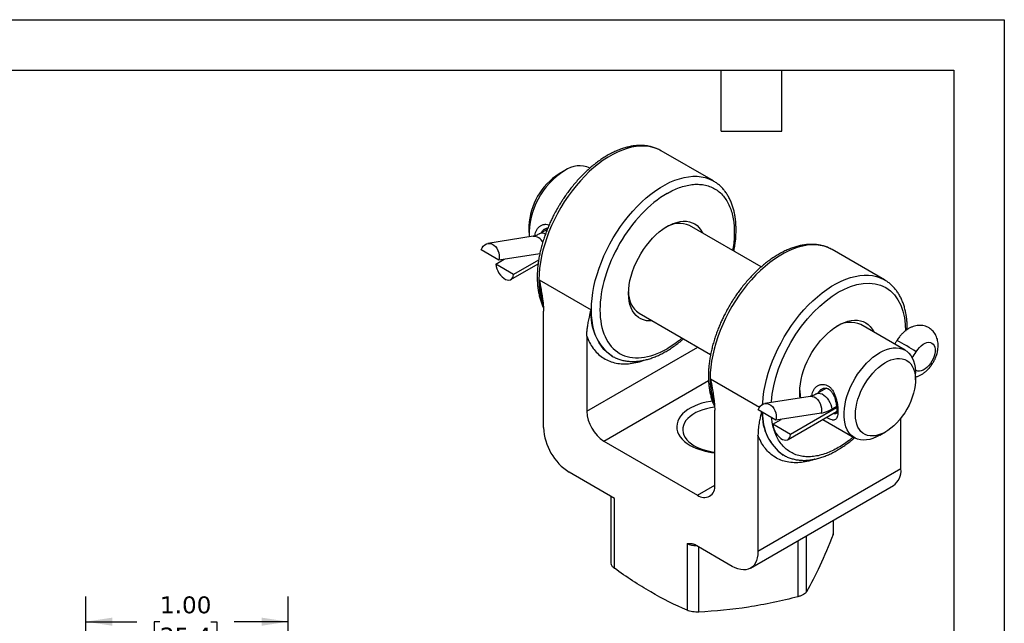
# Model space of a CAD drawing. Header units: inches. Extents: x 0 to 11, y 0 to 8.5.
# Tile 5 of 5: x 6.1 to 11, y 5.5 to 8.5. Entities that reach past the tile are written whole.
import ezdxf

# ---------------------------------------------------------------- set-up
doc = ezdxf.new("R2010")
doc.units = ezdxf.units.IN
doc.header["$MEASUREMENT"] = 0
doc.linetypes.add('SLD-Solid', pattern=[0])
doc.layers.add('DIMENSIONS', color=140, linetype='SLD-Solid', lineweight=25)
doc.layers.add('TEXT', color=140, linetype='SLD-Solid', lineweight=25)
doc.styles.add('SLDTEXTSTYLE0', font='VERDANA.TTF')
doc.dimstyles.new('SLDDIMSTYLE0', dxfattribs={"dimtxt": 0.084961, "dimasz": 0.13, "dimexe": 0, "dimexo": 0.0625, "dimgap": 0.02124, "dimtad": 0, "dimtih": 1, "dimtoh": 1, "dimrnd": 1e-09, "dimzin": 4, "dimdsep": 46, "dimtxsty": 'SLDTEXTSTYLE0', "dimsah": 1, "dimcen": 0.09, "dimadec": 0, "dimazin": 1, "dimtfac": 1, "dimtofl": 0, "dimtmove": 0, "dimatfit": 3, "dimfxl": 0, "dimfrac": 2, "dimtolj": 1, "dimtzin": 12, "dimarcsym": 0})

# ---------------------------------------------------------------- blocks, each defined once
blk = doc.blocks.new('_D_5')
at = {"layer": 'DIMENSIONS'}
for p, q in [((6.4569, 4.4513), (6.4569, 5.6496)), ((7.4569, 4.4513), (7.4569, 5.6496)), ((6.4569, 5.5246), (6.7078, 5.5246)), ((6.8229, 5.5246), (6.7944, 5.5246)), ((6.7944, 5.5246), (6.7944, 5.3896)), ((7.0754, 5.5246), (7.1039, 5.5246)), ((7.1039, 5.5246), (7.1039, 5.3896)), ((7.4569, 5.5246), (7.1905, 5.5246)), ((6.7944, 5.3896), (6.8229, 5.3896)), ((7.1039, 5.3896), (7.0754, 5.3896))]:
    blk.add_line(p, q, dxfattribs=at)
for points in [[(6.4569, 5.5246), (6.5869, 5.5046), (6.5869, 5.5446)], [(7.4569, 5.5246), (7.3269, 5.5446), (7.3269, 5.5046)]]:
    blk.add_solid(points, dxfattribs=at)
at = {"layer": 'DIMENSIONS', "char_height": 0.08333, "attachment_point": 1, "style": 'SLDTEXTSTYLE0'}
for s, insert in [('1.00', (6.8229, 5.6495)), ('25.4', (6.8229, 5.4954))]:
    blk.add_mtext(s, dxfattribs=dict(at, insert=insert))

msp = doc.modelspace()

# ---------------------------------------------------------------- linework, layer by layer
at = {"color": 7, "linetype": 'SLD-Solid'}
for p, q in [((0.0001, 8.5001), (11.0001, 8.5001)), ((11.0001, 8.5001), (11.0001, 0.0001))]:
    msp.add_line(p, q, dxfattribs=at)
for p, q in [((9.3017, 7.8525), (9.3011, 7.8528)), ((9.5608, 7.7029), (9.3017, 7.8525)), ((8.8254, 7.7542), (8.7971, 7.7379)), ((9.5596, 7.7036), (9.5608, 7.7029)), ((8.6486, 7.4807), (8.6486, 7.4481)), ((8.739, 7.4638), (8.7012, 7.442)), ((9.797, 7.2779), (9.4429, 7.4823)), ((8.6686, 7.4294), (8.4451, 7.3943)), ((8.5001, 7.3117), (8.412, 7.3625)), ((10.1484, 7.3637), (10.1479, 7.364)), ((10.4076, 7.2141), (10.1484, 7.3637)), ((8.4843, 7.2914), (8.5266, 7.3158)), ((8.7022, 7.3434), (8.5001, 7.3117)), ((8.6964, 7.3121), (8.5725, 7.2406)), ((8.5725, 7.2406), (8.4843, 7.2914)), ((8.5596, 7.2159), (8.6937, 7.2933)), ((8.6995, 7.2146), (8.9559, 7.0666)), ((10.4064, 7.2148), (10.4076, 7.2141)), ((8.7208, 6.4838), (8.7208, 7.0588)), ((9.1929, 7.0493), (9.547, 6.8449)), ((10.5089, 6.8669), (10.2897, 6.9935)), ((8.9347, 6.9353), (8.9347, 6.5644)), ((8.9347, 6.5644), (9.4837, 6.8814)), ((9.0594, 6.8377), (9.0609, 6.8369)), ((9.0594, 6.8377), (9.0607, 6.8369)), ((9.0609, 6.8369), (9.0601, 6.8373)), ((9.5463, 6.7257), (9.7893, 6.5855)), ((10.5645, 6.7662), (10.5601, 6.7688)), ((10.5601, 6.7683), (10.5645, 6.7662)), ((10.5605, 6.7606), (10.5645, 6.7662)), ((10.5606, 6.7198), (10.5606, 6.7525)), ((9.0195, 6.4174), (9.5367, 6.716)), ((10.1198, 6.6787), (10.0716, 6.6509)), ((10.039, 6.6383), (9.8155, 6.6032)), ((10.1707, 6.581), (9.9428, 6.4495)), ((10.1699, 6.5887), (10.1469, 6.5754)), ((9.5675, 6.1991), (9.5675, 6.57)), ((9.8704, 6.5206), (9.7823, 6.5714)), ((10.094, 6.5557), (9.8704, 6.5206)), ((9.93, 6.4248), (10.1707, 6.5638)), ((10.4885, 6.2797), (10.4885, 6.5311)), ((9.8547, 6.5003), (9.897, 6.5247)), ((9.9428, 6.4495), (9.8547, 6.5003)), ((10.1048, 6.5229), (10.0991, 6.5225)), ((10.1023, 6.5243), (10.2589, 6.4339)), ((9.7814, 6.4465), (9.7814, 5.8715)), ((10.3839, 6.4463), (10.4122, 6.4626)), ((9.0195, 6.4174), (9.4827, 6.1501)), ((9.9062, 6.3488), (9.9076, 6.348)), ((9.9062, 6.3488), (9.9075, 6.3481)), ((9.9076, 6.348), (9.9068, 6.3485)), ((9.0715, 6.1343), (8.848, 6.2633)), ((10.4885, 6.2797), (9.7814, 5.8715)), ((9.4827, 6.1501), (9.5675, 6.1991)), ((9.7441, 5.789), (10.4512, 6.1973)), ((9.0539, 6.1445), (9.0539, 5.8139)), ((9.0715, 5.7884), (9.0715, 6.1343)), ((10.1534, 6.0253), (10.1534, 5.9557)), ((10.1554, 5.9658), (10.1554, 6.0265)), ((10.0219, 5.6724), (10.0219, 5.9494)), ((10.1534, 5.9557), (10.1549, 5.9658)), ((9.4307, 5.9106), (9.4307, 5.581)), ((9.6541, 5.798), (9.4681, 5.9053)), ((9.9794, 5.9249), (9.9794, 5.6479)), ((9.4887, 5.572), (9.4887, 5.8935))]:
    msp.add_line(p, q)
at = {"flags": 128}
for points in [[(9.3011, 7.8528), (9.2975, 7.8549), (9.2799, 7.863), (9.2614, 7.8692), (9.2419, 7.8734), (9.2216, 7.8756), (9.2005, 7.8757), (9.1788, 7.8738), (9.1564, 7.8699), (9.1336, 7.8639), (9.1105, 7.856), (9.0871, 7.8461), (9.0635, 7.8343), (9.0399, 7.8207), (9.0163, 7.8053), (8.9929, 7.7881), (8.9697, 7.7693), (8.9469, 7.749), (8.9246, 7.7271), (8.9029, 7.7039), (8.8818, 7.6794), (8.8614, 7.6538), (8.842, 7.6271), (8.8234, 7.5995), (8.8059, 7.5711), (8.7895, 7.542), (8.7742, 7.5123), (8.7602, 7.4823), (8.7475, 7.4519), (8.7361, 7.4215), (8.7262, 7.391), (8.7177, 7.3606), (8.7107, 7.3305), (8.7052, 7.3008), (8.7013, 7.2716), (8.6989, 7.2431), (8.6981, 7.2154), (8.6989, 7.1886), (8.7013, 7.1628), (8.7052, 7.1382), (8.7107, 7.1148), (8.7177, 7.0928), (8.7188, 7.0898)], [(9.0601, 6.8373), (9.0486, 6.8446), (9.0334, 6.8567), (9.0194, 6.8705), (9.0066, 6.8862), (8.9953, 6.9036), (8.9853, 6.9226), (8.9768, 6.9431), (8.9698, 6.9652), (8.9644, 6.9885), (8.9604, 7.0132), (8.9581, 7.039), (8.9573, 7.0658), (8.9581, 7.0935), (8.9604, 7.122), (8.9644, 7.1512), (8.9698, 7.1809), (8.9768, 7.211), (8.9853, 7.2414), (8.9953, 7.2718), (9.0066, 7.3023), (9.0194, 7.3327), (9.0334, 7.3627), (9.0486, 7.3924), (9.065, 7.4215), (9.0826, 7.4499), (9.1011, 7.4775), (9.1206, 7.5042), (9.1409, 7.5298), (9.162, 7.5543), (9.1838, 7.5775), (9.2061, 7.5993), (9.2289, 7.6197), (9.252, 7.6385), (9.2754, 7.6557), (9.299, 7.6711), (9.3227, 7.6847), (9.3462, 7.6965), (9.3696, 7.7064), (9.3928, 7.7143), (9.4156, 7.7203), (9.4379, 7.7242), (9.4597, 7.7261), (9.4807, 7.726), (9.5011, 7.7238), (9.5206, 7.7196), (9.5391, 7.7134), (9.5566, 7.7052), (9.5596, 7.7036)], [(9.1411, 7.1474), (9.1419, 7.1679), (9.1443, 7.1892), (9.1482, 7.211), (9.1537, 7.2332), (9.1606, 7.2556), (9.1689, 7.278), (9.1786, 7.3003), (9.1896, 7.3222), (9.2017, 7.3435), (9.215, 7.3642), (9.2292, 7.384), (9.2442, 7.4027), (9.26, 7.4202), (9.2764, 7.4364), (9.2932, 7.4511), (9.3104, 7.4642), (9.3277, 7.4755), (9.3451, 7.4851), (9.3623, 7.4928), (9.3794, 7.4985), (9.396, 7.5023), (9.4121, 7.504), (9.4275, 7.5037), (9.4421, 7.5013), (9.4559, 7.4969), (9.4686, 7.4906), (9.4801, 7.4823), (9.4905, 7.4721), (9.4995, 7.4602), (9.5072, 7.4466), (9.508, 7.4447)], [(8.412, 7.3625), (8.4165, 7.3727), (8.4225, 7.3813), (8.4298, 7.3879), (8.4381, 7.3924), (8.447, 7.3945), (8.4563, 7.3942), (8.4655, 7.3915), (8.4742, 7.3864), (8.4822, 7.3792), (8.4891, 7.3702), (8.4947, 7.3597), (8.4987, 7.3481), (8.501, 7.3359), (8.5014, 7.3236), (8.5001, 7.3117)], [(10.1479, 7.364), (10.1442, 7.366), (10.1267, 7.3742), (10.1082, 7.3804), (10.0887, 7.3846), (10.0684, 7.3868), (10.0473, 7.3869), (10.0255, 7.385), (10.0032, 7.3811), (9.9804, 7.3751), (9.9572, 7.3672), (9.9338, 7.3573), (9.9103, 7.3455), (9.8866, 7.3319), (9.8631, 7.3165), (9.8396, 7.2993), (9.8165, 7.2805), (9.7937, 7.2601), (9.7714, 7.2383), (9.7496, 7.2151), (9.7285, 7.1906), (9.7082, 7.165), (9.6887, 7.1383), (9.6702, 7.1107), (9.6527, 7.0822), (9.6362, 7.0532), (9.621, 7.0235), (9.607, 6.9935), (9.5942, 6.9631), (9.5829, 6.9326), (9.5729, 6.9021), (9.5645, 6.8718), (9.5575, 6.8417), (9.552, 6.812), (9.548, 6.7828), (9.5457, 6.7543), (9.5449, 6.7266), (9.5457, 6.6997), (9.548, 6.674), (9.552, 6.6493), (9.5575, 6.6259), (9.5645, 6.6039), (9.5656, 6.6009)], [(8.4843, 7.2914), (8.4859, 7.2806), (8.4892, 7.2693), (8.4939, 7.258), (8.5001, 7.2472), (8.5073, 7.2374), (8.5154, 7.2288), (8.524, 7.2218), (8.5328, 7.2168), (8.5414, 7.2138), (8.5495, 7.213), (8.5567, 7.2145), (8.5629, 7.2182), (8.5676, 7.224), (8.5709, 7.2315), (8.5725, 7.2406)], [(9.8046, 6.5996), (9.8048, 6.6047), (9.8072, 6.6332), (9.8111, 6.6624), (9.8166, 6.6921), (9.8236, 6.7222), (9.8321, 6.7525), (9.842, 6.783), (9.8534, 6.8135), (9.8661, 6.8438), (9.8801, 6.8739), (9.8954, 6.9035), (9.9118, 6.9326), (9.9293, 6.9611), (9.9479, 6.9887), (9.9674, 7.0154), (9.9877, 7.041), (10.0088, 7.0655), (10.0305, 7.0887), (10.0528, 7.1105), (10.0756, 7.1309), (10.0988, 7.1497), (10.1222, 7.1668), (10.1458, 7.1823), (10.1694, 7.1959), (10.193, 7.2077), (10.2164, 7.2176), (10.2396, 7.2255), (10.2623, 7.2315), (10.2847, 7.2354), (10.3064, 7.2373), (10.3275, 7.2372), (10.3478, 7.235), (10.3673, 7.2308), (10.3859, 7.2246), (10.4034, 7.2164), (10.4064, 7.2148)], [(9.8477, 6.6083), (9.8479, 6.6128), (9.852, 6.65), (9.8594, 6.6905), (9.8698, 6.7317), (9.8837, 6.775), (9.9006, 6.8182), (9.9209, 6.8619), (9.9438, 6.9045), (9.9693, 6.9457), (9.997, 6.985), (10.0259, 7.0213), (10.0565, 7.055), (10.087, 7.0846), (10.1183, 7.1113), (10.1485, 7.1335), (10.1788, 7.1526), (10.2092, 7.1685), (10.2393, 7.1811), (10.2707, 7.1907), (10.3011, 7.1963), (10.3317, 7.1978), (10.3607, 7.195), (10.3884, 7.1877), (10.4138, 7.1758), (10.4368, 7.1597), (10.457, 7.1394), (10.4739, 7.1157), (10.4878, 7.0885), (10.4982, 7.0592), (10.5056, 7.0273), (10.5098, 6.9949), (10.5112, 6.9607), (10.5112, 6.9607)], [(9.2581, 7.0117), (9.2442, 7.0112), (9.2292, 7.0125), (9.215, 7.0159), (9.2017, 7.0213), (9.1896, 7.0286), (9.1786, 7.0379), (9.1689, 7.0489), (9.1606, 7.0617), (9.1537, 7.0761), (9.1482, 7.092), (9.1443, 7.1093), (9.1419, 7.1278), (9.1411, 7.1474)], [(9.9879, 6.6586), (9.9887, 6.6791), (9.991, 6.7003), (9.995, 6.7222), (10.0004, 6.7444), (10.0073, 6.7668), (10.0157, 6.7892), (10.0254, 6.8114), (10.0363, 6.8333), (10.0485, 6.8547), (10.0617, 6.8754), (10.0759, 6.8951), (10.091, 6.9139), (10.1068, 6.9314), (10.1231, 6.9475), (10.14, 6.9622), (10.1571, 6.9753), (10.1745, 6.9867), (10.1918, 6.9963), (10.2091, 7.004), (10.2261, 7.0097), (10.2427, 7.0135), (10.2588, 7.0152), (10.2743, 7.0148), (10.2889, 7.0125), (10.3026, 7.0081), (10.3153, 7.0017), (10.3269, 6.9934), (10.3373, 6.9833), (10.3463, 6.9713), (10.3539, 6.9577), (10.3548, 6.9559)], [(10.3839, 6.8546), (10.4007, 6.8633), (10.4173, 6.8702), (10.4337, 6.875), (10.4496, 6.8779), (10.4649, 6.8786), (10.4794, 6.8773), (10.4931, 6.874), (10.5059, 6.8686), (10.5175, 6.8612), (10.5279, 6.852), (10.537, 6.8409), (10.5447, 6.8281), (10.5509, 6.8136), (10.5557, 6.7977), (10.5588, 6.7805), (10.5604, 6.7621), (10.5606, 6.7525)], [(10.5645, 6.8587), (10.572, 6.8698), (10.5803, 6.8799), (10.5893, 6.8887), (10.5987, 6.8958), (10.6083, 6.9011), (10.6176, 6.9045), (10.6265, 6.9057), (10.6347, 6.9048), (10.642, 6.9019), (10.648, 6.8969), (10.6528, 6.8901), (10.656, 6.8816), (10.6576, 6.8717), (10.6576, 6.8607), (10.656, 6.8489), (10.6528, 6.8367), (10.648, 6.8244), (10.642, 6.8124), (10.6347, 6.8011), (10.6265, 6.7908), (10.6176, 6.7817), (10.6083, 6.7742), (10.5987, 6.7686), (10.5893, 6.7648), (10.5803, 6.7632), (10.572, 6.7636), (10.5645, 6.7662)], [(10.3839, 6.4463), (10.3839, 6.4463), (10.3671, 6.4375), (10.3504, 6.4307), (10.3341, 6.4258), (10.3182, 6.423), (10.3029, 6.4222), (10.2883, 6.4235), (10.2746, 6.4269), (10.2619, 6.4323), (10.2503, 6.4396), (10.2399, 6.4489), (10.2308, 6.46), (10.2231, 6.4728), (10.2168, 6.4872), (10.2121, 6.5031), (10.2089, 6.5204), (10.2073, 6.5388), (10.2073, 6.5582), (10.2089, 6.5785), (10.2121, 6.5994), (10.2168, 6.6208), (10.2231, 6.6424), (10.2308, 6.6641), (10.2399, 6.6857), (10.2503, 6.707), (10.2619, 6.7277), (10.2746, 6.7478), (10.2883, 6.767), (10.3029, 6.7851), (10.3182, 6.802), (10.3341, 6.8175), (10.3504, 6.8316), (10.3671, 6.8439), (10.3839, 6.8546)], [(10.2637, 6.5484), (10.2644, 6.5665), (10.2668, 6.5853), (10.2707, 6.6046), (10.2761, 6.6242), (10.2829, 6.644), (10.2911, 6.6636), (10.3006, 6.6829), (10.3113, 6.7017), (10.323, 6.7198), (10.3357, 6.737), (10.3492, 6.7531), (10.3634, 6.7679), (10.378, 6.7813), (10.3931, 6.7931), (10.4083, 6.8033), (10.4236, 6.8117), (10.4388, 6.8182), (10.4537, 6.8227), (10.4681, 6.8252), (10.4819, 6.8257), (10.4951, 6.8242), (10.5073, 6.8207), (10.5185, 6.8152), (10.5286, 6.8077), (10.5374, 6.7985), (10.545, 6.7874), (10.5511, 6.7748), (10.5558, 6.7607), (10.5589, 6.7452), (10.5605, 6.7285), (10.5605, 6.7109), (10.5589, 6.6924), (10.5558, 6.6733), (10.5511, 6.6538), (10.545, 6.6341), (10.5374, 6.6144), (10.5286, 6.5949), (10.5185, 6.5758), (10.5073, 6.5573), (10.4951, 6.5397), (10.4819, 6.523), (10.4681, 6.5076), (10.4537, 6.4934), (10.4388, 6.4808), (10.4236, 6.4698), (10.4083, 6.4605), (10.3931, 6.453), (10.378, 6.4475), (10.3634, 6.444), (10.3492, 6.4425), (10.3357, 6.443), (10.323, 6.4455), (10.3113, 6.45), (10.3006, 6.4565), (10.2911, 6.4649), (10.2829, 6.475), (10.2761, 6.4869), (10.2707, 6.5003), (10.2668, 6.5151), (10.2644, 6.5312), (10.2637, 6.5484)], [(9.9896, 6.6305), (9.9887, 6.639), (9.9879, 6.6586)], [(10.039, 6.6383), (10.0409, 6.6385), (10.0502, 6.6382), (10.0594, 6.6355), (10.0681, 6.6304), (10.0761, 6.6232), (10.0831, 6.6142), (10.0886, 6.6037), (10.0926, 6.5921), (10.0949, 6.5799), (10.0954, 6.5676), (10.094, 6.5557)], [(10.0717, 6.651), (10.0745, 6.6523), (10.0818, 6.6538), (10.0898, 6.653), (10.0984, 6.6501), (10.1072, 6.645), (10.1158, 6.6381), (10.1239, 6.6295), (10.1311, 6.6196), (10.1373, 6.6088), (10.1421, 6.5976), (10.1453, 6.5863), (10.1469, 6.5754)], [(9.556, 6.6147), (9.5464, 6.6133), (9.5251, 6.6094), (9.5045, 6.6042), (9.4849, 6.5978), (9.4666, 6.5904), (9.4496, 6.582), (9.4341, 6.5726), (9.4203, 6.5624), (9.4084, 6.5514), (9.3984, 6.5398), (9.3905, 6.5277), (9.3847, 6.5152), (9.3811, 6.5024), (9.3797, 6.4895), (9.3805, 6.4765), (9.3836, 6.4637), (9.3888, 6.4511), (9.3962, 6.4389), (9.4057, 6.4272), (9.4172, 6.416), (9.4305, 6.4056), (9.4455, 6.396)], [(9.5669, 6.5845), (9.5473, 6.5816), (9.5275, 6.5774), (9.5085, 6.572), (9.4907, 6.5654), (9.4742, 6.5578), (9.4593, 6.5492), (9.446, 6.5396), (9.4346, 6.5294), (9.4252, 6.5184), (9.4179, 6.507), (9.4128, 6.4951), (9.41, 6.483), (9.4094, 6.4708), (9.4111, 6.4586), (9.4151, 6.4467), (9.4213, 6.435), (9.4297, 6.4238), (9.4401, 6.4131), (9.4524, 6.4032), (9.4665, 6.3941)], [(9.7823, 6.5714), (9.7868, 6.5816), (9.7929, 6.5902), (9.8002, 6.5968), (9.8084, 6.6013), (9.8174, 6.6034), (9.8266, 6.6031), (9.8358, 6.6004), (9.8446, 6.5953), (9.8526, 6.5881), (9.8595, 6.5791), (9.8651, 6.5686), (9.8691, 6.557), (9.8714, 6.5448), (9.8718, 6.5325), (9.8704, 6.5206)], [(10.1748, 6.5952), (10.1723, 6.5957), (10.1704, 6.5965), (10.1693, 6.5974), (10.169, 6.5982)], [(9.8547, 6.5003), (9.8563, 6.4895), (9.8595, 6.4782), (9.8643, 6.4669), (9.8704, 6.4561), (9.8777, 6.4463), (9.8858, 6.4377), (9.8944, 6.4307), (9.9032, 6.4257), (9.9118, 6.4227), (9.9198, 6.4219), (9.9271, 6.4234), (9.9332, 6.4271), (9.938, 6.4329), (9.9413, 6.4404), (9.9428, 6.4495)], [(9.7814, 5.8715), (9.7806, 5.8555), (9.7782, 5.8406), (9.7743, 5.827), (9.7688, 5.815), (9.7619, 5.8045), (9.7536, 5.7959), (9.7441, 5.7891), (9.7335, 5.7842), (9.7219, 5.7814), (9.7094, 5.7806), (9.6962, 5.7819), (9.6825, 5.7853), (9.6684, 5.7907), (9.6541, 5.798)]]:
    msp.add_lwpolyline(points, dxfattribs=at)
for centre, radius, start, end in [((9.0239, 7.4368), 0.3744, 122.0218, 181.5944), ((8.8986, 7.6529), 0.125, 65.4976, 125.8129), ((8.9705, 7.4664), 0.3222, 122.5604, 177.4449), ((9.3918, 7.3682), 0.125, 65.8811, 122.3982), ((8.6709, 7.3803), 0.0491, 21.6212, 92.638), ((8.7139, 7.4136), 0.0311, 59.3288, 113.8617), ((9.0626, 7.2095), 0.3631, 179.2054, 198.6848), ((9.2617, 7.1484), 0.1206, 176.4782, 235.2533), ((9.2053, 7.0415), 0.2506, 174.2618, 234.426), ((10.2386, 6.8794), 0.125, 65.8811, 122.3982), ((9.8151, 5.6908), 1.3876, 57.3119, 61.8747), ((10.2913, 7.0215), 0.318, 322.696, 329.2008), ((9.9093, 6.7207), 0.3631, 179.2054, 198.6848), ((10.1772, 6.6726), 0.1893, 181.6833, 192.6811), ((9.1182, 6.5724), 0.1837, 182.4871, 237.5129), ((10.0472, 6.5485), 0.2445, 177.4351, 234.7733), ((10.049, 6.5478), 0.2448, 177.4553, 234.5084), ((10.0669, 6.7087), 0.1555, 280.024, 300.9546), ((8.9957, 6.4955), 0.2752, 182.4534, 237.5466), ((9.594, 6.6721), 0.3134, 241.7305, 265.1549), ((9.593, 6.6262), 0.2643, 241.4244, 264.4766), ((10.4006, 6.2698), 0.0885, 304.916, 6.3962), ((9.5155, 6.1911), 0.0526, 231.2818, 8.729), ((9.4717, 5.9876), 0.0872, 241.9852, 273.1475)]:
    msp.add_arc(centre, radius, start, end)
for points, knots in [([(9.3009, 7.8527), (9.2978, 7.8545), (9.2892, 7.8595), (9.2737, 7.866), (9.2545, 7.8722), (9.2348, 7.8762), (9.2149, 7.8784), (9.195, 7.8788), (9.1747, 7.8775), (9.1538, 7.8745), (9.1327, 7.8698), (9.1113, 7.8635), (9.0898, 7.8556), (9.0681, 7.846), (9.0465, 7.835), (9.025, 7.8225), (9.0036, 7.8086), (8.9824, 7.7933), (8.9616, 7.7768), (8.9411, 7.7591), (8.9211, 7.7402), (8.9017, 7.7204), (8.8829, 7.6997), (8.8649, 7.6784), (8.8481, 7.657), (8.833, 7.6364), (8.8204, 7.6181), (8.8093, 7.601), (8.7996, 7.5855), (8.7934, 7.5748), (8.7907, 7.5702)], [0, 0, 0, 0, 0.021333, 0.060605, 0.100628, 0.141542, 0.179044, 0.216823, 0.254859, 0.293114, 0.33154, 0.370082, 0.408692, 0.447329, 0.485959, 0.52455, 0.563083, 0.601543, 0.639913, 0.678172, 0.71629, 0.754218, 0.791865, 0.829054, 0.86538, 0.899685, 0.928958, 0.952109, 0.979123, 1, 1, 1, 1]), ([(9.6623, 7.3557), (9.663, 7.3593), (9.6655, 7.3714), (9.6685, 7.3916), (9.6713, 7.4162), (9.6729, 7.4404), (9.6734, 7.4643), (9.6726, 7.4877), (9.6707, 7.5105), (9.6676, 7.5326), (9.6632, 7.5539), (9.6576, 7.5744), (9.6507, 7.594), (9.6426, 7.6127), (9.6332, 7.6302), (9.6225, 7.6466), (9.6107, 7.6617), (9.5976, 7.6756), (9.5832, 7.688), (9.5704, 7.6974), (9.5621, 7.7019), (9.5594, 7.7035)], [0, 0, 0, 0, 0.023778, 0.07795, 0.132483, 0.187316, 0.242402, 0.297705, 0.353195, 0.408838, 0.464608, 0.52048, 0.576435, 0.632455, 0.688534, 0.744688, 0.800961, 0.857437, 0.914244, 0.971558, 1, 1, 1, 1]), ([(9.332, 7.6414), (9.3422, 7.647), (9.3625, 7.658), (9.3932, 7.6707), (9.424, 7.6802), (9.455, 7.6858), (9.4852, 7.6874), (9.5144, 7.6845), (9.542, 7.6772), (9.5675, 7.6654), (9.5905, 7.6492), (9.6106, 7.629), (9.6277, 7.6051), (9.6414, 7.5782), (9.652, 7.5485), (9.6592, 7.5171), (9.6635, 7.4841), (9.6649, 7.4498), (9.6634, 7.4138), (9.6604, 7.3836), (9.6568, 7.3651), (9.6557, 7.3594)], [0, 0, 0, 0, 0.050992, 0.101971, 0.15603, 0.210064, 0.266376, 0.322663, 0.380173, 0.437657, 0.495167, 0.552652, 0.608963, 0.66525, 0.719309, 0.773343, 0.824341, 0.875314, 0.926312, 0.977286, 1, 1, 1, 1]), ([(9.332, 7.6414), (9.2439, 7.5905), (9.1594, 7.5013), (9.0347, 7.2854), (8.9997, 7.1676), (8.9997, 6.964), (9.0347, 6.8866), (9.1594, 6.8146), (9.2439, 6.823), (9.332, 6.8739)], [0, 0, 0, 0, 0.25, 0.25, 0.5, 0.5, 0.75, 0.75, 1, 1, 1, 1]), ([(8.7907, 7.5702), (8.7854, 7.5607), (8.7779, 7.5474), (8.7676, 7.5275), (8.7592, 7.5103), (8.7497, 7.4897), (8.7405, 7.4679), (8.7315, 7.4449), (8.7232, 7.4212), (8.7155, 7.3969), (8.7087, 7.3723), (8.7028, 7.3474), (8.6979, 7.3226), (8.694, 7.2978), (8.6913, 7.2732), (8.6896, 7.2489), (8.6892, 7.2251), (8.6899, 7.2017), (8.6918, 7.1789), (8.6949, 7.1568), (8.6993, 7.1354), (8.7049, 7.1149), (8.7119, 7.0954), (8.717, 7.0827), (8.7202, 7.0769), (8.7202, 7.0769)], [0, 0, 0, 0, 0.055396, 0.077768, 0.114882, 0.153352, 0.194553, 0.237475, 0.281713, 0.326944, 0.37294, 0.419536, 0.46661, 0.514069, 0.561843, 0.609881, 0.658141, 0.706591, 0.755205, 0.803952, 0.852811, 0.90176, 0.95078, 0.999858, 1, 1, 1, 1]), ([(8.6791, 7.432), (8.679, 7.4328), (8.6786, 7.4387), (8.6811, 7.4491), (8.6865, 7.4623), (8.695, 7.4734), (8.7059, 7.482), (8.7165, 7.4867), (8.7255, 7.4886), (8.7348, 7.489), (8.7426, 7.4886), (8.7477, 7.4861), (8.7482, 7.4858)], [0, 0, 0, 0, 0.020609, 0.158059, 0.295643, 0.433813, 0.570561, 0.709869, 0.77769, 0.84519, 0.983531, 1, 1, 1, 1]), ([(8.7112, 7.4478), (8.7115, 7.4486), (8.7121, 7.4506), (8.7139, 7.4532), (8.7158, 7.456), (8.7182, 7.4587), (8.721, 7.4614), (8.7243, 7.4642), (8.727, 7.4656), (8.7283, 7.4664)], [0, 0, 0, 0, 0.1026791, 0.2310819, 0.3643905, 0.5026498, 0.6458997, 0.8234417, 1, 1, 1, 1]), ([(8.7281, 7.4665), (8.7305, 7.4676), (8.7349, 7.4696), (8.7395, 7.4706), (8.7417, 7.4705), (8.7417, 7.4705)], [0, 0, 0, 0, 0.5415602, 0.9981591, 1, 1, 1, 1]), ([(8.7012, 7.4421), (8.6999, 7.4413), (8.6956, 7.4388), (8.6888, 7.4356), (8.6809, 7.4324), (8.6741, 7.4304), (8.6704, 7.4297), (8.6687, 7.4294)], [0, 0, 0, 0, 0.099421, 0.33164, 0.563746, 0.79685, 1, 1, 1, 1]), ([(10.1477, 7.3638), (10.1446, 7.3656), (10.1359, 7.3707), (10.1204, 7.3772), (10.1012, 7.3834), (10.0815, 7.3874), (10.0617, 7.3895), (10.0418, 7.3899), (10.0214, 7.3886), (10.0006, 7.3857), (9.9795, 7.381), (9.9581, 7.3747), (9.9365, 7.3667), (9.9149, 7.3572), (9.8933, 7.3462), (9.8717, 7.3337), (9.8503, 7.3198), (9.8292, 7.3045), (9.8083, 7.288), (9.7879, 7.2703), (9.7679, 7.2514), (9.7484, 7.2316), (9.7297, 7.2109), (9.7117, 7.1896), (9.6948, 7.1681), (9.6798, 7.1476), (9.6672, 7.1293), (9.656, 7.1122), (9.6464, 7.0966), (9.6402, 7.086), (9.6374, 7.0813)], [0, 0, 0, 0, 0.021333, 0.060605, 0.100628, 0.141542, 0.179044, 0.216823, 0.254859, 0.293114, 0.33154, 0.370082, 0.408692, 0.447329, 0.485959, 0.52455, 0.563083, 0.601543, 0.639913, 0.678172, 0.71629, 0.754218, 0.791865, 0.829054, 0.86538, 0.899685, 0.928958, 0.952109, 0.979123, 1, 1, 1, 1]), ([(8.6995, 7.2146), (8.7025, 7.199), (8.7075, 7.1724), (8.7132, 7.1385), (8.7168, 7.1133), (8.7191, 7.0929), (8.7205, 7.0749), (8.7207, 7.0639), (8.7208, 7.0588)], [0, 0, 0, 0, 0.293921, 0.499895, 0.644862, 0.776654, 0.895112, 1, 1, 1, 1]), ([(10.5198, 6.9688), (10.5199, 6.971), (10.5201, 6.9812), (10.5194, 6.9988), (10.5175, 7.0216), (10.5143, 7.0437), (10.51, 7.0651), (10.5043, 7.0856), (10.4974, 7.1052), (10.4893, 7.1238), (10.4799, 7.1414), (10.4693, 7.1578), (10.4574, 7.1729), (10.4443, 7.1868), (10.43, 7.1992), (10.4172, 7.2086), (10.4089, 7.2131), (10.4061, 7.2146)], [0, 0, 0, 0, 0.019463, 0.09104, 0.162859, 0.234876, 0.307057, 0.379372, 0.451792, 0.524297, 0.596879, 0.669558, 0.74239, 0.815485, 0.889009, 0.963188, 1, 1, 1, 1]), ([(8.9347, 6.9353), (8.9347, 6.9381), (8.9347, 6.944), (8.9352, 6.9529), (8.9359, 6.9622), (8.9369, 6.972), (8.9382, 6.9822), (8.9399, 6.9928), (8.9427, 7.0089), (8.9479, 7.0337), (8.9529, 7.0544), (8.9559, 7.0666)], [0, 0, 0, 0, 0.058262, 0.120991, 0.188139, 0.25966, 0.335514, 0.415674, 0.500122, 0.70608, 1, 1, 1, 1]), ([(9.6374, 7.0813), (9.6321, 7.0719), (9.6246, 7.0586), (9.6144, 7.0387), (9.6059, 7.0215), (9.5965, 7.0009), (9.5872, 6.9791), (9.5783, 6.9561), (9.5699, 6.9324), (9.5623, 6.9081), (9.5554, 6.8835), (9.5495, 6.8586), (9.5446, 6.8338), (9.5408, 6.809), (9.538, 6.7844), (9.5364, 6.7601), (9.5359, 6.7362), (9.5366, 6.7129), (9.5386, 6.6901), (9.5417, 6.668), (9.5461, 6.6466), (9.5517, 6.6261), (9.5587, 6.6066), (9.5638, 6.5939), (9.5669, 6.588), (9.567, 6.588)], [0, 0, 0, 0, 0.0553964, 0.0777675, 0.1148819, 0.1533517, 0.1945528, 0.2374754, 0.2817133, 0.3269438, 0.37294, 0.4195361, 0.4666096, 0.5140685, 0.5618435, 0.6098814, 0.6581412, 0.7065908, 0.7552045, 0.8039519, 0.8528105, 0.9017596, 0.95078, 0.9998576, 1, 1, 1, 1]), ([(10.6492, 6.8075), (10.652, 6.8126), (10.6559, 6.8197), (10.6606, 6.8305), (10.6641, 6.8398), (10.6676, 6.851), (10.6703, 6.8629), (10.6722, 6.8754), (10.6729, 6.8883), (10.6724, 6.9013), (10.6705, 6.9142), (10.6672, 6.9268), (10.6623, 6.9387), (10.6559, 6.9499), (10.648, 6.9601), (10.6386, 6.9691), (10.628, 6.9767), (10.6162, 6.9827), (10.6033, 6.9869), (10.5895, 6.9891), (10.5756, 6.9892), (10.562, 6.9874), (10.5488, 6.9838), (10.5357, 6.9785), (10.5232, 6.9715), (10.5114, 6.9633), (10.5008, 6.9542), (10.4917, 6.945), (10.4843, 6.9363), (10.4779, 6.9279), (10.473, 6.9208), (10.4702, 6.9161), (10.4693, 6.9146)], [0, 0, 0, 0, 0.043469, 0.06073, 0.089395, 0.119023, 0.150792, 0.183976, 0.218292, 0.253343, 0.288712, 0.32405, 0.359159, 0.394027, 0.428767, 0.463557, 0.49861, 0.534171, 0.570513, 0.607966, 0.647045, 0.683096, 0.720237, 0.75838, 0.797042, 0.835381, 0.872217, 0.906093, 0.935276, 0.958841, 0.986553, 1, 1, 1, 1]), ([(8.9347, 6.9353), (8.9391, 6.9246), (8.948, 6.903), (8.9657, 6.8749), (8.987, 6.8503), (9.0118, 6.8299), (9.0401, 6.8143), (9.0712, 6.8038), (9.1047, 6.7988), (9.1401, 6.7989), (9.1768, 6.8049), (9.2024, 6.8111), (9.2157, 6.8166), (9.2164, 6.8169)], [0, 0, 0, 0, 0.094635, 0.191054, 0.28916, 0.389674, 0.490908, 0.592722, 0.694502, 0.795736, 0.896283, 0.994357, 1, 1, 1, 1]), ([(9.0601, 6.8376), (9.0637, 6.8355), (9.0728, 6.8301), (9.0888, 6.8233), (9.108, 6.8172), (9.1277, 6.8131), (9.1476, 6.811), (9.1675, 6.8106), (9.1879, 6.8119), (9.2087, 6.8149), (9.2298, 6.8196), (9.2512, 6.8259), (9.2728, 6.8338), (9.2944, 6.8433), (9.316, 6.8544), (9.3376, 6.8669), (9.3589, 6.8808), (9.3801, 6.8961), (9.3979, 6.91), (9.4085, 6.9193), (9.4123, 6.9226)], [0, 0, 0, 0, 0.0373392, 0.0964224, 0.1566355, 0.2181906, 0.2746111, 0.3314477, 0.3886718, 0.4462263, 0.5040361, 0.5620216, 0.6201095, 0.6782373, 0.7363551, 0.7944148, 0.8523871, 0.9102486, 0.9679748, 1, 1, 1, 1]), ([(9.4058, 6.9264), (9.4014, 6.9226), (9.3871, 6.9103), (9.3624, 6.8924), (9.3422, 6.88), (9.332, 6.8739)], [0, 0, 0, 0, 0.182766, 0.591433, 1, 1, 1, 1]), ([(10.4712, 6.918), (10.4684, 6.9133), (10.4644, 6.9066), (10.4596, 6.8996), (10.4579, 6.8972), (10.4575, 6.8966)], [0, 0, 0, 0, 0.647745, 0.91331, 1, 1, 1, 1]), ([(10.5606, 6.7341), (10.5631, 6.7347), (10.5702, 6.7365), (10.5813, 6.7413), (10.5939, 6.7481), (10.6056, 6.7564), (10.6162, 6.7655), (10.6254, 6.7747), (10.6328, 6.7833), (10.6392, 6.7918), (10.6446, 6.7997), (10.6478, 6.8052), (10.6492, 6.8075)], [0, 0, 0, 0, 0.068103, 0.192079, 0.317747, 0.44236, 0.562092, 0.672199, 0.767056, 0.84365, 0.933725, 1, 1, 1, 1]), ([(9.5463, 6.7257), (9.5493, 6.7101), (9.5543, 6.6836), (9.56, 6.6497), (9.5636, 6.6245), (9.5658, 6.6041), (9.5672, 6.5861), (9.5674, 6.5751), (9.5675, 6.57)], [0, 0, 0, 0, 0.293921, 0.499895, 0.644862, 0.776654, 0.895112, 1, 1, 1, 1]), ([(10.0495, 6.6409), (10.0494, 6.6417), (10.049, 6.6476), (10.0514, 6.658), (10.0568, 6.6712), (10.0654, 6.6823), (10.0763, 6.6909), (10.0869, 6.6956), (10.0959, 6.6975), (10.1052, 6.6981), (10.117, 6.6963), (10.1305, 6.6897), (10.1406, 6.6809), (10.1478, 6.6722), (10.1542, 6.6625), (10.1611, 6.649), (10.1673, 6.6314), (10.172, 6.6131), (10.1739, 6.6012), (10.1748, 6.5952)], [0, 0, 0, 0, 0.010597, 0.081273, 0.152017, 0.223063, 0.293377, 0.365008, 0.399881, 0.434589, 0.505722, 0.575666, 0.645538, 0.680965, 0.717317, 0.787062, 0.858718, 0.929145, 1, 1, 1, 1]), ([(10.0816, 6.6567), (10.0819, 6.6575), (10.0825, 6.6595), (10.0842, 6.6621), (10.0862, 6.6649), (10.0885, 6.6676), (10.0914, 6.6703), (10.0947, 6.6731), (10.0973, 6.6745), (10.0987, 6.6753)], [0, 0, 0, 0, 0.102679, 0.231082, 0.364391, 0.50265, 0.6459, 0.823442, 1, 1, 1, 1]), ([(10.0985, 6.6754), (10.1008, 6.6765), (10.1052, 6.6786), (10.1116, 6.6795), (10.1168, 6.6794), (10.121, 6.6786), (10.1245, 6.6775), (10.1284, 6.6758), (10.1341, 6.6726), (10.1404, 6.6673), (10.1467, 6.6597), (10.1519, 6.6517), (10.1571, 6.6414), (10.1619, 6.6288), (10.1662, 6.614), (10.1681, 6.6036), (10.169, 6.5981)], [0, 0, 0, 0, 0.0895417, 0.1650359, 0.2263145, 0.2738915, 0.3151389, 0.3482176, 0.3945321, 0.4899143, 0.550231, 0.6197466, 0.6989212, 0.7887385, 0.8890977, 1, 1, 1, 1]), ([(10.0716, 6.651), (10.0703, 6.6502), (10.066, 6.6477), (10.0592, 6.6445), (10.0513, 6.6413), (10.0444, 6.6393), (10.0408, 6.6386), (10.0391, 6.6383)], [0, 0, 0, 0, 0.099421, 0.33164, 0.563746, 0.79685, 1, 1, 1, 1]), ([(10.1748, 6.5952), (10.1754, 6.5893), (10.1768, 6.5777), (10.177, 6.5619), (10.1761, 6.5481), (10.1737, 6.5368), (10.1699, 6.5283), (10.1645, 6.5229), (10.1585, 6.5209), (10.1528, 6.5209), (10.1464, 6.522), (10.1371, 6.5254), (10.1275, 6.5302), (10.1218, 6.5342), (10.1207, 6.5349)], [0, 0, 0, 0, 0.097815, 0.195544, 0.293182, 0.390914, 0.489204, 0.586482, 0.685643, 0.733915, 0.781958, 0.880202, 0.97681, 1, 1, 1, 1]), ([(10.169, 6.5981), (10.1699, 6.5909), (10.1715, 6.5769), (10.1708, 6.5622), (10.1694, 6.5548), (10.169, 6.5541), (10.1688, 6.5538)], [0, 0, 0, 0, 0.270309, 0.526139, 0.767404, 1, 1, 1, 1]), ([(9.7988, 6.5619), (9.7981, 6.5587), (9.7965, 6.5523), (9.7941, 6.5417), (9.7917, 6.5305), (9.7892, 6.5182), (9.7859, 6.4999), (9.7824, 6.4764), (9.7817, 6.4559), (9.7814, 6.4465)], [0, 0, 0, 0, 0.087425, 0.178212, 0.289865, 0.392456, 0.507104, 0.774159, 1, 1, 1, 1]), ([(10.2525, 6.4376), (10.2481, 6.4338), (10.2339, 6.4215), (10.2092, 6.4038), (10.1788, 6.3845), (10.1484, 6.3686), (10.1176, 6.3557), (10.0868, 6.3463), (10.0559, 6.3406), (10.0257, 6.3391), (9.9964, 6.3419), (9.9689, 6.3492), (9.9434, 6.3611), (9.9204, 6.3772), (9.9003, 6.3974), (9.8832, 6.4213), (9.8694, 6.4482), (9.859, 6.478), (9.8521, 6.5061), (9.85, 6.5253), (9.8491, 6.5329)], [0, 0, 0, 0, 0.024426, 0.079051, 0.133648, 0.188272, 0.24287, 0.300773, 0.358649, 0.418965, 0.479254, 0.540853, 0.602425, 0.664024, 0.725596, 0.785912, 0.846201, 0.904104, 0.96198, 1, 1, 1, 1]), ([(10.1688, 6.554), (10.1682, 6.5536), (10.1668, 6.5526), (10.1638, 6.5523), (10.1599, 6.5524), (10.1565, 6.5537), (10.1545, 6.5544)], [0, 0, 0, 0, 0.175081, 0.45525, 0.677147, 1, 1, 1, 1]), ([(10.0632, 6.328), (10.0624, 6.3277), (10.0491, 6.3223), (10.0235, 6.3161), (9.9869, 6.3101), (9.9515, 6.3099), (9.9179, 6.315), (9.8868, 6.3255), (9.8586, 6.3411), (9.8337, 6.3614), (9.8125, 6.3861), (9.7947, 6.4141), (9.7858, 6.4358), (9.7814, 6.4465)], [0, 0, 0, 0, 0.005624, 0.103729, 0.204242, 0.305474, 0.407287, 0.509065, 0.610298, 0.710844, 0.808916, 0.90535, 1, 1, 1, 1]), ([(9.9069, 6.3487), (9.9104, 6.3466), (9.9196, 6.3412), (9.9356, 6.3345), (9.9548, 6.3284), (9.9745, 6.3243), (9.9944, 6.3222), (10.0142, 6.3218), (10.0346, 6.3231), (10.0554, 6.3261), (10.0766, 6.3307), (10.098, 6.3371), (10.1195, 6.345), (10.1412, 6.3545), (10.1628, 6.3655), (10.1843, 6.378), (10.2057, 6.3919), (10.2268, 6.4072), (10.2446, 6.4212), (10.2552, 6.4304), (10.2589, 6.4337)], [0, 0, 0, 0, 0.037349, 0.096448, 0.156677, 0.218249, 0.274685, 0.331536, 0.388776, 0.446346, 0.504171, 0.562172, 0.620275, 0.678419, 0.736552, 0.794627, 0.852615, 0.910492, 0.968234, 1, 1, 1, 1]), ([(9.4307, 5.9106), (9.4324, 5.9108), (9.4353, 5.911), (9.4398, 5.9113), (9.444, 5.9114), (9.4488, 5.9112), (9.4535, 5.9107), (9.4585, 5.9095), (9.4634, 5.9078), (9.4666, 5.9062), (9.4681, 5.9053)], [0, 0, 0, 0, 0.1439831, 0.2495635, 0.3814387, 0.4990057, 0.6344828, 0.7634828, 0.8855584, 1, 1, 1, 1]), ([(9.0544, 5.8139), (9.0542, 5.8132), (9.0533, 5.8093), (9.0579, 5.8008), (9.0653, 5.7929), (9.0706, 5.789), (9.0715, 5.7884)], [0, 0, 0, 0, 0.0854775, 0.5053848, 0.9225132, 1, 1, 1, 1]), ([(10.0219, 5.6724), (10.0205, 5.67), (10.0185, 5.6676), (10.0133, 5.6629), (10.01, 5.6606), (10.0027, 5.6563), (9.9984, 5.6543), (9.9894, 5.6508), (9.9845, 5.6492), (9.9794, 5.6479)], [0, 0, 0, 0, 0.25, 0.25, 0.5, 0.5, 0.75, 0.75, 1, 1, 1, 1]), ([(9.4887, 5.572), (9.4836, 5.5717), (9.4784, 5.5717), (9.468, 5.5723), (9.4627, 5.5728), (9.4526, 5.5744), (9.4476, 5.5754), (9.4386, 5.5779), (9.4344, 5.5793), (9.4307, 5.581)], [0, 0, 0, 0, 0.25, 0.25, 0.5, 0.5, 0.75, 0.75, 1, 1, 1, 1])]:
    msp.add_open_spline(points, degree=3, knots=knots)
for points in [[(10.1534, 5.9557), (10.1315, 5.9003), (10.1096, 5.8482), (10.0876, 5.8008)], [(10.0876, 5.8008), (10.0656, 5.7533), (10.0437, 5.7111), (10.0219, 5.6724)], [(9.2511, 5.6714), (9.191, 5.7061), (9.1311, 5.7456), (9.0715, 5.7884)], [(9.4307, 5.581), (9.3711, 5.607), (9.3112, 5.6366), (9.2511, 5.6714)], [(9.9794, 5.6479), (9.8979, 5.6269), (9.8162, 5.6094), (9.734, 5.5967)], [(9.734, 5.5967), (9.6519, 5.5839), (9.5702, 5.5762), (9.4887, 5.572)]]:
    msp.add_open_spline(points, degree=3)
at = {"layer": 'TEXT'}
for p, q in [((0.25, 8.25), (10.75, 8.25)), ((9.6, 7.95), (9.6, 8.25)), ((9.9, 7.95), (9.9, 8.25)), ((10.75, 8.25), (10.75, 0.25)), ((9.6, 7.95), (9.9, 7.95))]:
    msp.add_line(p, q, dxfattribs=at)

# ---------------------------------------------------------------- dimensions: what is measured, and where the dimension line sits
at = {"layer": 'DIMENSIONS'}
dim = msp.add_linear_dim(base=(7.4569, 5.5246), p1=(6.4569, 4.4013), p2=(7.4569, 4.4013), dimstyle='SLDDIMSTYLE0', dxfattribs=at)
dim.commit()
dim.dimension.update_dxf_attribs({"geometry": '_D_5', "text_midpoint": (6.9491, 5.5246), "dimtype": 160})

doc.saveas('drawing.dxf')
